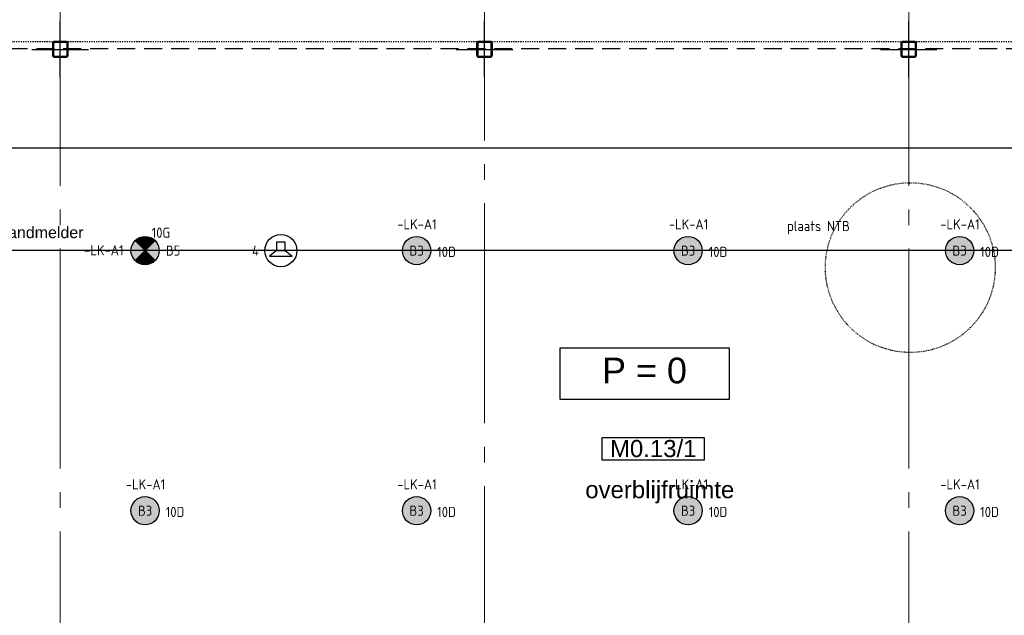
# Model space of a CAD drawing. Header units: millimetres. Extents: x -38031 to 123247, y -16330 to 129979.
# Tile 154 of 235: x 27751 to 36455, y 37275 to 42543. Entities that reach past the tile are written whole.
import ezdxf
from ezdxf.enums import TextEntityAlignment as Align

# ---------------------------------------------------------------- set-up
doc = ezdxf.new("R2010")
doc.units = ezdxf.units.MM
doc.header["$LTSCALE"] = 50
for name, pattern in [('HIDDEN2', [4.7625, 3.175, -1.5875]), ('STYLE_01', [0.41664, 0.20828, -0.20836]), ('STYLE_05', [0.20828, 0.069425, -0.138855]), ('STYLE_11', [5, 3.888855, -0.416718, 0.277786, -0.416641])]:
    doc.linetypes.add(name, pattern=pattern)
for name, color, linetype in [('AB$1A---_ATTRIB035', 8, 'Continuous'), ('AB$1A---_ATTRIB050', 8, 'Continuous'), ('AL$1A---_ALGEMEEN', 8, 'Continuous'), ('AM$1A---_ARCERING', 8, 'Continuous'), ('BOUWKUNDIG', 8, 'Continuous'), ('EL6121--', 3, 'Continuous'), ('EL6311--', 3, 'Continuous'), ('EL6311--NV', 7, 'Continuous'), ('EL6421--', 3, 'Continuous'), ('LICHT_TEXT018', 1, 'Continuous'), ('NTB', 7, 'Continuous'), ('Vera Yanovshtchinsky', 11, 'Continuous')]:
    doc.layers.add(name, color=color, linetype=linetype)
doc.layers.add('lampjes', color=14, linetype='Continuous', lineweight=15)
doc.layers.add('stramien', color=1, linetype='STYLE_11', lineweight=15)
doc.styles.add('Arial', font='ARIAL.TTF')
doc.styles.add('BURO-018', font='iso.shx', dxfattribs={"height": 90})
doc.styles.get("Standard").update_dxf_attribs({"font": 'iso.shx'})

# ---------------------------------------------------------------- blocks, each defined once
blk = doc.blocks.new('E00018')
at = {"color": 0, "linetype": 'Continuous'}
for p, q in [((-1.77, -1.77), (1.77, 1.77)), ((1.77, -1.77), (-1.77, 1.77))]:
    blk.add_line(p, q, dxfattribs=at)
at = {"color": 0, "linetype": 'Continuous', "const_width": 2.5}
for points in [[(-0.88, 0.88, -0.198912), (0, 1.25, -0.198912), (0.88, 0.88, -1)], [(-0.88, -0.88, 0.198912), (0, -1.25, 0.198912), (0.88, -0.88, 1)]]:
    blk.add_lwpolyline(points, format="xyb", dxfattribs=at)
blk = doc.blocks.new('1115B3A-NO1')
at = {"color": 0, "linetype": 'Continuous'}
blk.add_circle((0, 0), 2.5, dxfattribs=at)
at = {"color": 0, "zscale": 100}
blk.add_blockref('E00018', (0, 0), dxfattribs=at)
at = {"color": 0, "linetype": 'Continuous', "style": 'BURO-018'}
for tag, p in [('E_GKAST', (0, 8)), ('E_GROEP', (0, 5)), ('E_SGROEP', (4.5, 5)), ('E_ARMCODE', (0, 0)), ('E_SLET', (4.5, -1))]:
    blk.add_attdef(tag, text='', height=1.8, dxfattribs=at).set_placement(p, align=Align.MIDDLE)
blk = doc.blocks.new('1115B3A')
at = {"color": 0, "linetype": 'Continuous'}
blk.add_circle((0, 0), 2.5, dxfattribs=at)
at = {"color": 0, "linetype": 'Continuous', "style": 'BURO-018'}
for tag, p in [('E_GKAST', (0, 8)), ('E_GROEP', (0, 5)), ('E_SGROEP', (4.5, 5)), ('E_ARMCODE', (0, 0)), ('E_SLET', (4.5, -1))]:
    blk.add_attdef(tag, text='', height=1.8, dxfattribs=at).set_placement(p, align=Align.MIDDLE)
blk = doc.blocks.new('Group-169')
at = {"layer": 'lampjes', "linetype": 'Continuous', "lineweight": 0}
h = blk.add_hatch(color=20, dxfattribs=at)
edge = h.paths.add_edge_path()
edge.add_arc((-27501, 11925), 125, 0, 360, ccw=False)
h = blk.add_hatch(color=20, dxfattribs=at)
edge = h.paths.add_edge_path()
edge.add_arc((-25101, 11925), 125, 0, 360, ccw=False)
h = blk.add_hatch(color=20, dxfattribs=at)
edge = h.paths.add_edge_path()
edge.add_arc((-22701, 11925), 125, 0, 360, ccw=False)
h = blk.add_hatch(color=20, dxfattribs=at)
edge = h.paths.add_edge_path()
edge.add_arc((-20301, 11925), 125, 0, 360, ccw=False)
h = blk.add_hatch(color=20, dxfattribs=at)
edge = h.paths.add_edge_path()
edge.add_arc((-27501, 9625), 125, 0, 360, ccw=False)
h = blk.add_hatch(color=20, dxfattribs=at)
edge = h.paths.add_edge_path()
edge.add_arc((-25101, 9625), 125, 0, 360, ccw=False)
h = blk.add_hatch(color=20, dxfattribs=at)
edge = h.paths.add_edge_path()
edge.add_arc((-22701, 9625), 125, 0, 360, ccw=False)
h = blk.add_hatch(color=20, dxfattribs=at)
edge = h.paths.add_edge_path()
edge.add_arc((-20301, 9625), 125, 0, 360, ccw=False)
at = {"layer": 'lampjes'}
for centre in [(-27501, 11925), (-25101, 11925), (-22701, 11925), (-20301, 11925), (-27501, 9625), (-25101, 9625), (-22701, 9625), (-20301, 9625)]:
    blk.add_circle(centre, 125, dxfattribs=at)
at = {"layer": 'lampjes', "insert": (-28837.8, 12136.3), "char_height": 101.016, "attachment_point": 1, "line_spacing_factor": 0.967741, "style": 'Arial'}
blk.add_mtext('{\\C14;\\lbrandmelder}', dxfattribs=at)
blk = doc.blocks.new('Group-18')
at = {"layer": 'AL$1A---_ALGEMEEN', "color": 0}
blk.add_lwpolyline([(-31130, 12834.8), (12130, 12834.8), (12130, 1814.8), (-31130, 1814.8)], close=True, dxfattribs=at)
blk = doc.blocks.new('Group-37')
at = {"layer": 'AL$1A---_ALGEMEEN', "color": 0, "linetype": 'STYLE_01'}
blk.add_lwpolyline([(-32058.8, 13774.8), (13071.2, 13774.8), (13071.2, 874.8), (-32058.8, 874.8)], close=True, dxfattribs=at)
blk = doc.blocks.new('Group-38')
at = {"layer": 'AL$1A---_ALGEMEEN', "color": 0}
blk.add_blockref('Group-37', (0, 0), dxfattribs=at)
blk = doc.blocks.new('ruimtenummer')
at = {"layer": 'AL$1A---_ALGEMEEN', "color": 0, "flags": 1}
for tag, p in [('peil', (-450, -397.1)), ('onderdeel', (-450, -669.8))]:
    blk.add_attdef(tag, p, '', height=151.5, dxfattribs=at)
at = {"color": 0}
blk.add_wipeout([(-450, 100), (450, 100), (450, -100), (-450, -100)], dxfattribs=at).dxf.layer = 'AL$1A---_ALGEMEEN'
at = {"layer": 'AL$1A---_ALGEMEEN', "color": 0}
blk.add_lwpolyline([(-450, 100), (450, 100), (450, -100), (-450, -100)], close=True, dxfattribs=at)
at = {"layer": 'AL$1A---_ALGEMEEN', "color": 0, "style": 'Arial'}
blk.add_attdef('ruimtenummer', text='', height=151.5, dxfattribs=at).set_placement((0, 78), align=Align.TOP_CENTER)
blk = doc.blocks.new('tekst 12 pts')
at = {"layer": 'AL$1A---_ALGEMEEN', "color": 0, "style": 'Arial'}
blk.add_attdef('naam_ruimte', text='', height=151.5, dxfattribs=at).set_placement((0, -41.1), align=Align.TOP_CENTER)
at = {"layer": 'AL$1A---_ALGEMEEN', "color": 0, "flags": 1}
for tag, p in [('oppervlakte', (-264.6, -1003)), ('stramiennummer', (-264.6, -1275.7))]:
    blk.add_attdef(tag, p, '', height=151.5, dxfattribs=at)
blk = doc.blocks.new('peilmaat plg klein')
at = {"layer": 'AL$1A---_ALGEMEEN', "color": 0, "flags": 1}
for tag, p in [('onderdeel', (-750, -634.1)), ('patchnr', (-750, -1043.2)), ('toestelnr', (-750, -1452.3))]:
    blk.add_attdef(tag, p, '', height=227.3, dxfattribs=at)
at = {"color": 0}
blk.add_wipeout([(-750, 225), (750, 225), (750, -225), (-750, -225)], dxfattribs=at).dxf.layer = 'AL$1A---_ALGEMEEN'
at = {"layer": 'AL$1A---_ALGEMEEN', "color": 0}
blk.add_lwpolyline([(-750, 225), (750, 225), (750, -225), (-750, -225)], close=True, dxfattribs=at)
at = {"layer": 'AL$1A---_ALGEMEEN', "color": 0, "style": 'Arial'}
blk.add_attdef('peil', text='', height=227.3, dxfattribs=at).set_placement((0, 141.2), align=Align.TOP_CENTER)
blk = doc.blocks.new('sk-141')
at = {"layer": 'AM$1A---_ARCERING', "linetype": 'Continuous', "lineweight": 0}
h = blk.add_hatch(color=256, dxfattribs=at)
edge = h.paths.add_edge_path()
edge.add_line((-50, -70), (50, -70))
edge.add_arc((50, -50), 20, 270, 360)
edge.add_line((70, -50), (70, 50))
edge.add_arc((50, 50), 20, 0, 90)
edge.add_line((50, 70), (-50, 70))
edge.add_arc((-50, 50), 20, 90, 180)
edge.add_line((-70, 50), (-70, -50))
edge.add_arc((-50, -50), 20, 180, 270)
edge = h.paths.add_edge_path(flags=16)
edge.add_line((-50, -60), (50, -60))
edge.add_arc((50, -50), 10, 270, 360)
edge.add_line((60, -50), (60, 50))
edge.add_arc((50, 50), 10, 0, 90)
edge.add_line((50, 60), (-50, 60))
edge.add_arc((-50, 50), 10, 90, 180)
edge.add_line((-60, 50), (-60, -50))
edge.add_arc((-50, -50), 10, 180, 270)
at = {"layer": 'AL$1A---_ALGEMEEN', "color": 0}
for p, q in [((0, 250), (0, -250)), ((-250, 0), (250, 0))]:
    blk.add_line(p, q, dxfattribs=at)
at = {"layer": 'AL$1A---_ALGEMEEN', "color": 0, "flags": 128}
blk.add_lwpolyline([(-50, -70), (50, -70, 0.414214), (70, -50), (70, 50, 0.414214), (50, 70), (-50, 70, 0.414214), (-70, 50), (-70, -50, 0.414214), (-50, -70, 0.414214)], format="xyb", dxfattribs=at)
blk.add_lwpolyline([(-50, -60), (50, -60, 0.414214), (60, -50), (60, 50, 0.414214), (50, 60), (-50, 60, 0.414214), (-60, 50), (-60, -50, 0.414214)], format="xyb", close=True, dxfattribs=at)
blk = doc.blocks.new('200254 W 210 11-06-2007')
at = {"layer": 'AL$1A---_ALGEMEEN'}
blk.add_blockref('Group-18', (20162, 3587.4), dxfattribs=at)
blk.add_blockref('Group-38', (20162, 3587.4), dxfattribs=at)
at = {"layer": 'AL$1A---_ALGEMEEN', "linetype": 'STYLE_05'}
blk.add_circle((-575, 15362.3), 750.6, dxfattribs=at)
at = {"layer": 'stramien', "ltscale": 10}
for p, q in [((-4339, -41013.6), (-4339, 36216.4)), ((-8089, -38914.6), (-8089, 36030)), ((-589, -38914.6), (-589, 22365.4))]:
    blk.add_line(p, q, dxfattribs=at)
at = {"layer": 'AL$1A---_ALGEMEEN', "rotation": 90}
for p in [(-8089, 17292.4), (-4339, 17292.4), (-589, 17292.4)]:
    blk.add_blockref('sk-141', p, dxfattribs=at)
at = {"layer": 'AL$1A---_ALGEMEEN'}
ref = blk.add_blockref('peilmaat plg klein', (-2924.4, 14424.7), dxfattribs=dict(at, xscale=-1))
ref.add_attrib('peil', 'P = 0', dxfattribs={"layer": 'AB$1A---_ATTRIB050', "height": 227.29, "style": 'Arial'}).set_placement((-2924.4, 14565.9), align=Align.TOP_CENTER)
ref = blk.add_blockref('ruimtenummer', (-2847.3, 13759.9), dxfattribs=at)
ref.add_attrib('ruimtenummer', 'M0.13/1', dxfattribs={"layer": 'AB$1A---_ATTRIB035', "height": 151.52, "style": 'Arial'}).set_placement((-2847.3, 13837.9), align=Align.TOP_CENTER)
ref = blk.add_blockref('tekst 12 pts', (-2789.5, 13515.5), dxfattribs=dict(at, xscale=-1))
ref.add_attrib('naam_ruimte', 'overblijfruimte', dxfattribs={"layer": 'AB$1A---_ATTRIB035', "height": 151.525, "style": 'Arial'}).set_placement((-2789.5, 13474.4), align=Align.TOP_CENTER)
blk = doc.blocks.new('E00497')
at = {"color": 0}
for p, q in [((0, 0.75), (1, 2)), ((1, -2), (1, 2)), ((0, 0.75), (-1.5, 0.75)), ((0, -0.75), (0, 0.75)), ((-1.5, -0.75), (0, -0.75)), ((0, -0.75), (1, -2))]:
    blk.add_line(p, q, dxfattribs=at)
blk.add_line((-1.5, 0.75), (-1.5, -0.75))
blk.add_circle((0, 0), 2.84, dxfattribs=at)
at = {"color": 0, "linetype": 'Continuous', "style": 'BURO-018'}
blk.add_attdef('E_TEXT1', text='', height=1.8, dxfattribs=at).set_placement((0, 4.5), align=Align.MIDDLE)
at = {"color": 0, "linetype": 'Continuous', "style": 'BURO-018', "flags": 1}
blk.add_attdef('E_MATCODE', text='', height=1.8, dxfattribs=at).set_placement((0, 0), align=Align.MIDDLE)

msp = doc.modelspace()

# ---------------------------------------------------------------- block references
at = {"layer": 'BOUWKUNDIG'}
msp.add_blockref('200254 W 210 11-06-2007', (36199, 24987.6), dxfattribs=at)

# ---------------------------------------------------------------- next in the draw order: linework, layer by layer
at = {"layer": 'EL6121--', "color": 5, "linetype": 'HIDDEN2'}
msp.add_line((19564.5, 42288.4), (74129.8, 42288.4), dxfattribs=at)
at = {"layer": 'LICHT_TEXT018'}
msp.add_line((67260, 40500), (26162, 40500), dxfattribs=at)

# ---------------------------------------------------------------- next in the draw order: block references
at = {"layer": 'EL6311--'}
ref = msp.add_blockref('1115B3A', (31260, 40500), dxfattribs=dict(at, xscale=50, yscale=50, zscale=50))
ref.add_attrib('E_ARMCODE', 'B3', dxfattribs={"layer": '0', "color": 1, "linetype": 'Continuous', "height": 90, "style": 'BURO-018'}).set_placement((31260, 40500), align=Align.MIDDLE)
ref.add_attrib('E_GROEP', '10D', dxfattribs={"layer": '0', "color": 1, "linetype": 'Continuous', "height": 90, "style": 'BURO-018'}).set_placement((31524.5, 40489.2), align=Align.MIDDLE)
ref.add_attrib('E_GKAST', '-LK-A1', dxfattribs={"layer": '0', "color": 1, "linetype": 'Continuous', "height": 90, "style": 'BURO-018'}).set_placement((31263.6, 40733.5), align=Align.MIDDLE)
ref = msp.add_blockref('1115B3A', (33660, 40500), dxfattribs=dict(at, xscale=50, yscale=50, zscale=50))
ref.add_attrib('E_ARMCODE', 'B3', dxfattribs={"layer": '0', "color": 1, "linetype": 'Continuous', "height": 90, "style": 'BURO-018'}).set_placement((33660, 40500), align=Align.MIDDLE)
ref.add_attrib('E_GROEP', '10D', dxfattribs={"layer": '0', "color": 1, "linetype": 'Continuous', "height": 90, "style": 'BURO-018'}).set_placement((33924.5, 40489.2), align=Align.MIDDLE)
ref.add_attrib('E_GKAST', '-LK-A1', dxfattribs={"layer": '0', "color": 1, "linetype": 'Continuous', "height": 90, "style": 'BURO-018'}).set_placement((33663.6, 40733.5), align=Align.MIDDLE)
ref = msp.add_blockref('1115B3A', (36060, 40500), dxfattribs=dict(at, xscale=50, yscale=50, zscale=50))
ref.add_attrib('E_ARMCODE', 'B3', dxfattribs={"layer": '0', "color": 1, "linetype": 'Continuous', "height": 90, "style": 'BURO-018'}).set_placement((36060, 40500), align=Align.MIDDLE)
ref.add_attrib('E_GROEP', '10D', dxfattribs={"layer": '0', "color": 1, "linetype": 'Continuous', "height": 90, "style": 'BURO-018'}).set_placement((36324.5, 40489.2), align=Align.MIDDLE)
ref.add_attrib('E_GKAST', '-LK-A1', dxfattribs={"layer": '0', "color": 1, "linetype": 'Continuous', "height": 90, "style": 'BURO-018'}).set_placement((36063.6, 40733.5), align=Align.MIDDLE)
ref = msp.add_blockref('1115B3A', (28860, 38200), dxfattribs=dict(at, xscale=50, yscale=50, zscale=50))
ref.add_attrib('E_ARMCODE', 'B3', dxfattribs={"layer": '0', "color": 1, "linetype": 'Continuous', "height": 90, "style": 'BURO-018'}).set_placement((28860, 38200), align=Align.MIDDLE)
ref.add_attrib('E_GROEP', '10D', dxfattribs={"layer": '0', "color": 1, "linetype": 'Continuous', "height": 90, "style": 'BURO-018'}).set_placement((29124.5, 38189.2), align=Align.MIDDLE)
ref.add_attrib('E_GKAST', '-LK-A1', dxfattribs={"layer": '0', "color": 1, "linetype": 'Continuous', "height": 90, "style": 'BURO-018'}).set_placement((28863.6, 38433.5), align=Align.MIDDLE)
ref = msp.add_blockref('1115B3A', (31260, 38200), dxfattribs=dict(at, xscale=50, yscale=50, zscale=50))
ref.add_attrib('E_ARMCODE', 'B3', dxfattribs={"layer": '0', "color": 1, "linetype": 'Continuous', "height": 90, "style": 'BURO-018'}).set_placement((31260, 38200), align=Align.MIDDLE)
ref.add_attrib('E_GROEP', '10D', dxfattribs={"layer": '0', "color": 1, "linetype": 'Continuous', "height": 90, "style": 'BURO-018'}).set_placement((31524.5, 38189.2), align=Align.MIDDLE)
ref.add_attrib('E_GKAST', '-LK-A1', dxfattribs={"layer": '0', "color": 1, "linetype": 'Continuous', "height": 90, "style": 'BURO-018'}).set_placement((31263.6, 38433.5), align=Align.MIDDLE)
ref = msp.add_blockref('1115B3A', (33660, 38200), dxfattribs=dict(at, xscale=50, yscale=50, zscale=50))
ref.add_attrib('E_ARMCODE', 'B3', dxfattribs={"layer": '0', "color": 1, "linetype": 'Continuous', "height": 90, "style": 'BURO-018'}).set_placement((33660, 38200), align=Align.MIDDLE)
ref.add_attrib('E_GROEP', '10D', dxfattribs={"layer": '0', "color": 1, "linetype": 'Continuous', "height": 90, "style": 'BURO-018'}).set_placement((33924.5, 38189.2), align=Align.MIDDLE)
ref.add_attrib('E_GKAST', '-LK-A1', dxfattribs={"layer": '0', "color": 1, "linetype": 'Continuous', "height": 90, "style": 'BURO-018'}).set_placement((33663.6, 38433.5), align=Align.MIDDLE)
ref = msp.add_blockref('1115B3A', (36060, 38200), dxfattribs=dict(at, xscale=50, yscale=50, zscale=50))
ref.add_attrib('E_ARMCODE', 'B3', dxfattribs={"layer": '0', "color": 1, "linetype": 'Continuous', "height": 90, "style": 'BURO-018'}).set_placement((36060, 38200), align=Align.MIDDLE)
ref.add_attrib('E_GROEP', '10D', dxfattribs={"layer": '0', "color": 1, "linetype": 'Continuous', "height": 90, "style": 'BURO-018'}).set_placement((36324.5, 38189.2), align=Align.MIDDLE)
ref.add_attrib('E_GKAST', '-LK-A1', dxfattribs={"layer": '0', "color": 1, "linetype": 'Continuous', "height": 90, "style": 'BURO-018'}).set_placement((36063.6, 38433.5), align=Align.MIDDLE)
at = {"layer": 'EL6311--NV'}
ref = msp.add_blockref('1115B3A-NO1', (28860, 40500), dxfattribs=dict(at, xscale=50, yscale=50, zscale=50))
ref.add_attrib('E_ARMCODE', 'B5', dxfattribs={"layer": '0', "color": 1, "linetype": 'Continuous', "height": 90, "style": 'BURO-018'}).set_placement((29107.6, 40500.3), align=Align.MIDDLE)
ref.add_attrib('E_GROEP', '10G', dxfattribs={"layer": '0', "color": 1, "linetype": 'Continuous', "height": 90, "style": 'BURO-018'}).set_placement((29000, 40658.6), align=Align.MIDDLE)
ref.add_attrib('E_GKAST', '-LK-A1', dxfattribs={"layer": '0', "color": 1, "linetype": 'Continuous', "height": 90, "style": 'BURO-018'}).set_placement((28494.9, 40503.2), align=Align.MIDDLE)
at = {"layer": 'EL6421--'}
ref = msp.add_blockref('E00497', (30060, 40500), dxfattribs=dict(at, xscale=50, yscale=50, zscale=50, rotation=270))
ref.add_attrib('E_TEXT1', '4', dxfattribs={"layer": '0', "color": 1, "linetype": 'Continuous', "height": 90, "style": 'BURO-018'}).set_placement((29835.7, 40500), align=Align.MIDDLE)
at = {"layer": 'Vera Yanovshtchinsky'}
msp.add_blockref('Group-169', (56361, 28575), dxfattribs=at)

# ---------------------------------------------------------------- next in the draw order: texts
at = {"layer": 'NTB', "color": 7, "style": 'BURO-018'}
msp.add_text('plaats NTB', height=90, dxfattribs=at).set_placement((34534.5, 40672.6))

doc.saveas('drawing.dxf')
